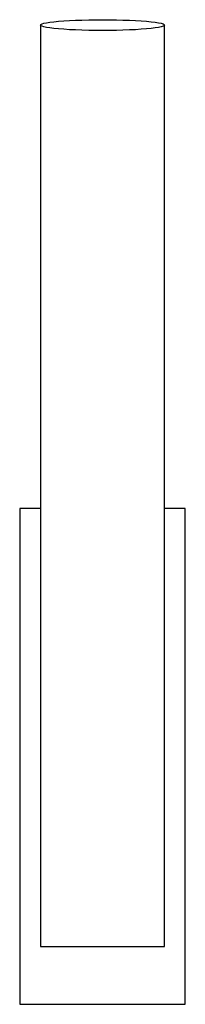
# Model space of a CAD drawing. Header units: millimetres. Extents: x 4129.978 to 4129.998, y 1824.531 to 1824.65.
import ezdxf

# ---------------------------------------------------------------- set-up
doc = ezdxf.new("R2010")
doc.units = ezdxf.units.MM
doc.layers.add('SANINDUSA', color=3, linetype='Continuous')

msp = doc.modelspace()

# ---------------------------------------------------------------- linework, layer by layer
at = {"layer": 'SANINDUSA'}
for p, q in [((4129.98095, 1824.64931), (4129.98095, 1824.60421)), ((4129.99595, 1824.60421), (4129.99595, 1824.64931)), ((4129.98095, 1824.60421), (4129.98095, 1824.59484)), ((4129.99595, 1824.59484), (4129.99595, 1824.60421)), ((4129.98095, 1824.59484), (4129.98095, 1824.53784)), ((4129.99595, 1824.53784), (4129.99595, 1824.59484)), ((4129.97845, 1824.59084), (4129.97845, 1824.53084)), ((4129.98095, 1824.59084), (4129.97845, 1824.59084)), ((4129.99845, 1824.59084), (4129.99595, 1824.59084)), ((4129.99845, 1824.53084), (4129.99845, 1824.59084)), ((4129.98095, 1824.53784), (4129.98845, 1824.53784)), ((4129.98845, 1824.53784), (4129.99595, 1824.53784)), ((4129.97845, 1824.53084), (4129.99845, 1824.53084))]:
    msp.add_line(p, q, dxfattribs=at)
at = {"layer": 'SANINDUSA', "flags": 128}
msp.add_lwpolyline([(4129.98845, 1824.64865), (4129.98761, 1824.64866), (4129.98678, 1824.64867), (4129.98597, 1824.64869), (4129.98519, 1824.64872), (4129.98446, 1824.64875), (4129.98377, 1824.6488), (4129.98314, 1824.64884), (4129.98258, 1824.6489), (4129.9821, 1824.64896), (4129.98169, 1824.64902), (4129.98137, 1824.64909), (4129.98114, 1824.64916), (4129.98099, 1824.64923), (4129.98095, 1824.64931), (4129.98099, 1824.64938), (4129.98114, 1824.64945), (4129.98137, 1824.64952), (4129.98169, 1824.64959), (4129.9821, 1824.64965), (4129.98258, 1824.64971), (4129.98314, 1824.64977), (4129.98377, 1824.64982), (4129.98446, 1824.64986), (4129.98519, 1824.6499), (4129.98597, 1824.64992), (4129.98678, 1824.64994), (4129.98761, 1824.64996), (4129.98845, 1824.64996), (4129.98929, 1824.64996), (4129.99012, 1824.64994), (4129.99092, 1824.64992), (4129.9917, 1824.6499), (4129.99244, 1824.64986), (4129.99312, 1824.64982), (4129.99375, 1824.64977), (4129.99431, 1824.64971), (4129.9948, 1824.64965), (4129.9952, 1824.64959), (4129.99553, 1824.64952), (4129.99576, 1824.64945), (4129.9959, 1824.64938), (4129.99595, 1824.64931), (4129.9959, 1824.64923), (4129.99576, 1824.64916), (4129.99553, 1824.64909), (4129.9952, 1824.64902), (4129.9948, 1824.64896), (4129.99431, 1824.6489), (4129.99375, 1824.64884), (4129.99312, 1824.6488), (4129.99244, 1824.64875), (4129.9917, 1824.64872), (4129.99092, 1824.64869), (4129.99012, 1824.64867), (4129.98929, 1824.64866), (4129.98845, 1824.64865)], dxfattribs=at)

doc.saveas('drawing.dxf')
